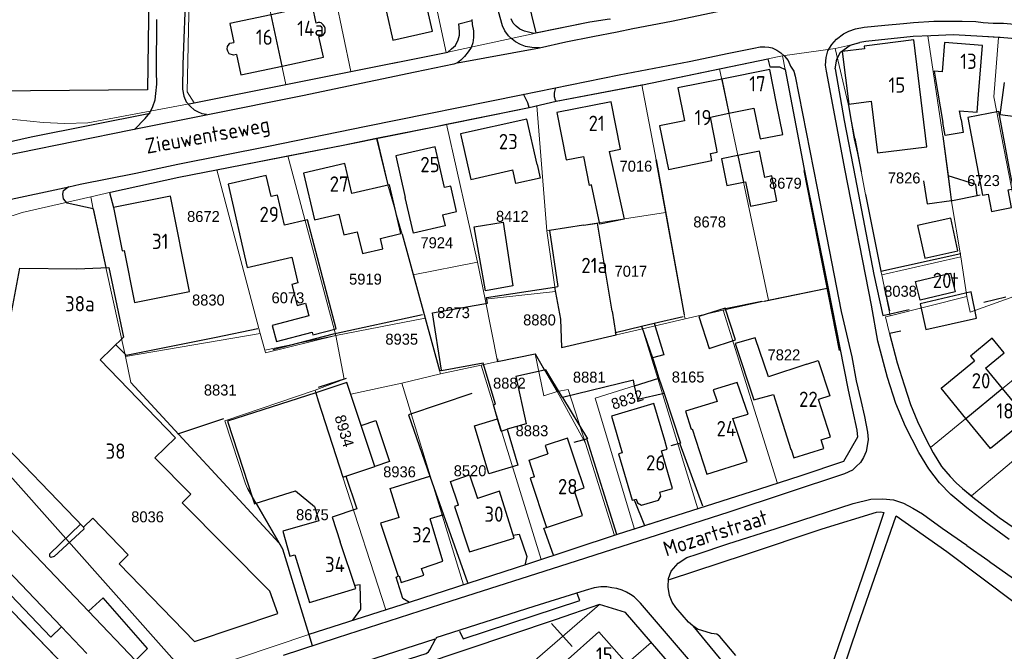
# Model space of a CAD drawing. Header units: metres. Extents: x 233829 to 239427, y 444283 to 448222.
# Tile 33 of 171: x 235283 to 235444, y 445220 to 445324. Entities that reach past the tile are written whole.
import ezdxf
from ezdxf.enums import TextEntityAlignment as Align

# ---------------------------------------------------------------- set-up
doc = ezdxf.new("R2010")
doc.units = ezdxf.units.M
doc.header["$MEASUREMENT"] = 0
for name, color, linetype in [('BIJGEBOUW', 4, 'Continuous'), ('DAKRAND', 4, 'Continuous'), ('DAKRAND-BYG', 4, 'Continuous'), ('Goud-kadastrale grenzen', 13, 'Continuous'), ('HEG', 253, 'Continuous'), ('HEK', 253, 'Continuous'), ('HOOFDGEBOUW', 4, 'Continuous'), ('HUISNUMMER', 253, 'Continuous'), ('KANTVERH', 253, 'Continuous'), ('MUUR', 253, 'Continuous'), ('RASTER', 253, 'Continuous'), ('STRAATNAAM', 253, 'Continuous'), ('TUSSENMUUR', 253, 'Continuous')]:
    doc.layers.add(name, color=color, linetype=linetype)
doc.layers.add('G01 kadestrale perceelsgrens', color=73, linetype='Continuous', lineweight=0)
doc.layers.add('Z01 perceelnummer', color=73, linetype='Continuous', lineweight=13)
doc.styles.get("Standard").update_dxf_attribs({"font": 'iso.shx'})
doc.styles.add('Styledgn001', font='dgn001.shx')

# ---------------------------------------------------------------- blocks, each defined once
blk = doc.blocks.new('A$C1532452F')
at = {"layer": 'G01 kadestrale perceelsgrens'}
for p, q in [((235330.296, 445348.05), (235337.082, 445315.221)), ((235350.195, 445330.041), (235352.683, 445318.346)), ((235352.995, 445318.409), (235367.388, 445321.516)), ((235431.608, 445321.051), (235434.038, 445304.648)), ((235416.399, 445318.977), (235418.858, 445319.548)), ((235337.082, 445315.221), (235352.683, 445318.346)), ((235352.683, 445318.346), (235352.995, 445318.409)), ((235405.384, 445317.328), (235407.763, 445317.8)), ((235407.763, 445317.8), (235416.399, 445318.977)), ((235407.763, 445317.8), (235408.246, 445315.587)), ((235416.399, 445318.977), (235418.529, 445309.965)), ((235397.47, 445315.679), (235405.384, 445317.328)), ((235397.47, 445315.679), (235405.509, 445277.775)), ((235311.399, 445310.111), (235326.458, 445313.105)), ((235384.76, 445313.032), (235387.07, 445300.791)), ((235310.592, 445309.951), (235311.399, 445310.111)), ((235367.565, 445309.628), (235369.205, 445289.145)), ((235352.739, 445306.599), (235357.811, 445284)), ((235434.038, 445304.648), (235435.437, 445294.246)), ((235315.155, 445299.154), (235326.76, 445301.415)), ((235326.76, 445301.415), (235334.647, 445271.983)), ((235315.155, 445299.154), (235322.234, 445272.341)), ((235420.651, 445298.85), (235421.405, 445295.071)), ((235343.156, 445296.612), (235345.476, 445288.591)), ((235294.476, 445294.697), (235297.781, 445295.46)), ((235421.405, 445295.071), (235423.903, 445282.542)), ((235294.476, 445294.697), (235294.904, 445292.707)), ((235435.437, 445294.246), (235437.017, 445284.89)), ((235294.904, 445292.707), (235296.976, 445283.117)), ((235369.205, 445289.145), (235388.646, 445292.145)), ((235388.646, 445292.145), (235391.704, 445275.391)), ((235345.476, 445288.591), (235347.292, 445281.942)), ((235369.205, 445289.145), (235370.584, 445279.221)), ((235347.292, 445281.942), (235357.811, 445284)), ((235357.811, 445284), (235359.075, 445277.927)), ((235424.043, 445281.917), (235437.017, 445284.89)), ((235437.017, 445284.89), (235437.988, 445278.388)), ((235296.976, 445283.117), (235300.2, 445268.537)), ((235347.292, 445281.942), (235349.255, 445274.84)), ((235423.903, 445282.542), (235424.043, 445281.917)), ((235424.043, 445281.917), (235425.433, 445275.23)), ((235359.075, 445277.927), (235370.584, 445279.221)), ((235415.09, 445279.739), (235415.244, 445279.77)), ((235359.075, 445277.927), (235361.13, 445267.716)), ((235398.049, 445276.164), (235404.775, 445277.624)), ((235404.775, 445277.624), (235405.509, 445277.775)), ((235425.433, 445275.23), (235437.988, 445278.388)), ((235391.837, 445274.742), (235398.049, 445276.164)), ((235398.049, 445276.164), (235406.975, 445247.769)), ((235432.018, 445253.627), (235459.647, 445276.356)), ((235334.647, 445271.983), (235349.255, 445274.84)), ((235349.255, 445274.84), (235351.606, 445266.272)), ((235384.867, 445273.105), (235391.837, 445274.742)), ((235391.704, 445275.391), (235391.837, 445274.742)), ((235300.2, 445268.537), (235322.234, 445272.341)), ((235322.234, 445272.341), (235322.988, 445269.595)), ((235384.867, 445273.105), (235387.365, 445264.957)), ((235322.988, 445269.595), (235334.647, 445271.983)), ((235358.421, 445267.128), (235361.13, 445267.716)), ((235361.13, 445267.716), (235367.251, 445268.971)), ((235367.251, 445268.971), (235370.861, 445262.825)), ((235351.606, 445266.272), (235351.747, 445265.734)), ((235351.747, 445265.734), (235358.421, 445267.128)), ((235358.421, 445267.128), (235368.284, 445235.296)), ((235337.057, 445262.408), (235345.448, 445264.192)), ((235345.448, 445264.192), (235351.747, 445265.734)), ((235345.448, 445264.192), (235355.556, 445231.162)), ((235387.365, 445264.957), (235393.946, 445243.597)), ((235438.725, 445245.73), (235461.737, 445265.063)), ((235331.236, 445263.064), (235331.368, 445262.583)), ((235370.861, 445262.825), (235375.548, 445254.337)), ((235375.548, 445254.337), (235380.249, 445239.239)), ((235335.76, 445248.784), (235342.799, 445227.044)), ((235320.155, 445246.939), (235325.33, 445237.972)), ((235383.526, 445240.286), (235393.946, 445243.597)), ((235368.284, 445235.296), (235380.249, 445239.239)), ((235356.421, 445209.442), (235377.822, 445227.926)), ((235330.191, 445223.001), (235342.799, 445227.044)), ((235363.141, 445201.793), (235386.285, 445221.709))]:
    blk.add_line(p, q, dxfattribs=at)
at = {"layer": 'G01 kadestrale perceelsgrens', "flags": 128}
for points in [[(235326.458, 445313.105), (235321.572, 445335.98), (235325.895, 445339.313), (235323.021, 445343.147)], [(235363.804, 445336.62), (235367.384, 445321.548), (235367.388, 445321.516)], [(235311.399, 445310.111), (235310.257, 445311.902), (235310.776, 445334.715)], [(235304.016, 445327.904), (235303.797, 445312.209), (235277.594, 445311.99)], [(235367.388, 445321.516), (235376.226, 445323.298), (235379.455, 445323.807), (235379.592, 445323.834)], [(235418.858, 445319.548), (235419.946, 445319.864), (235420.429, 445320.004), (235421.437, 445320.126), (235429.195, 445320.955), (235431.608, 445321.051)], [(235431.608, 445321.051), (235432.112, 445321.071), (235435.782, 445321.216), (235440.546, 445320.977), (235443.167, 445320.81)], [(235448.553, 445279.428), (235442.403, 445311.108), (235443.167, 445320.81)], [(235443.167, 445320.81), (235443.454, 445320.792), (235449.066, 445320.327), (235455.781, 445319.831)], [(235251.213, 445314.399), (235269.441, 445309.821), (235278.124, 445307.765), (235286.669, 445306.869), (235290.251, 445306.743), (235294.002, 445306.809), (235310.592, 445309.951)], [(235326.458, 445313.105), (235334.624, 445314.728), (235337.082, 445315.221)], [(235384.76, 445313.032), (235384.868, 445313.053), (235397.47, 445315.679)], [(235408.246, 445315.587), (235411.295, 445299.527), (235415.153, 445280.229), (235415.244, 445279.77)], [(235367.565, 445309.628), (235370.706, 445310.351), (235384.76, 445313.032)], [(235352.739, 445306.599), (235366.282, 445309.333), (235367.565, 445309.628)], [(235418.529, 445309.965), (235419.614, 445304.262), (235419.515, 445304.213), (235420.076, 445301.851), (235420.651, 445298.85)], [(235341.314, 445304.29), (235351.02, 445306.252), (235352.739, 445306.599)], [(235326.76, 445301.415), (235335.813, 445303.178), (235341.314, 445304.29)], [(235341.314, 445304.29), (235341.315, 445304.278), (235343.148, 445296.645), (235343.156, 445296.612)], [(235387.07, 445300.791), (235387.067, 445300.79), (235388.646, 445292.145)], [(235297.781, 445295.46), (235308.89, 445297.934), (235315.155, 445299.154)], [(235275.552, 445287.577), (235277.872, 445289.729), (235279.077, 445290.631), (235280.102, 445291.105), (235283.27, 445292.157), (235294.476, 445294.697)], [(235370.584, 445279.221), (235371.431, 445274.682), (235371.61, 445270.028), (235384.867, 445273.105)], [(235405.509, 445277.775), (235415.085, 445279.732), (235415.09, 445279.739)], [(235406.975, 445247.769), (235410.78, 445249.016), (235417.78, 445251.374), (235420.054, 445255.326), (235419.988, 445256.483), (235418.571, 445263.054), (235415.244, 445279.77)], [(235437.988, 445278.388), (235438.508, 445275.825), (235448.553, 445279.428)], [(235425.319, 445272.3), (235424.662, 445275.036), (235425.433, 445275.23)], [(235432.018, 445253.627), (235431.2, 445255.153), (235429.923, 445257.902), (235428.749, 445260.698), (235427.737, 445263.892), (235426.587, 445267.542), (235425.319, 445272.3)], [(235322.988, 445269.595), (235323.107, 445269.162), (235334.647, 445271.983)], [(235331.236, 445263.064), (235335.99, 445264.863), (235334.647, 445271.983)], [(235300.2, 445268.537), (235301.058, 445264.303), (235325.33, 445237.972)], [(235367.251, 445268.971), (235368.701, 445262.109), (235370.861, 445262.825)], [(235331.368, 445262.583), (235336.435, 445264.273), (235337.057, 445262.408)], [(235387.365, 445264.957), (235377.131, 445261.731), (235383.526, 445240.286)], [(235331.236, 445263.064), (235316.446, 445258.033), (235319.82, 445247.703), (235320.155, 445246.939)], [(235331.368, 445262.583), (235331.725, 445261.274), (235335.76, 445248.784)], [(235370.861, 445262.825), (235372.676, 445263.141), (235375.548, 445254.337)], [(235335.76, 445248.784), (235341.017, 445250.537), (235337.057, 445262.408)], [(235271.244, 445260.245), (235308.177, 445218.723), (235313.178, 445217.273), (235330.191, 445223.001)], [(235432.018, 445253.627), (235432.486, 445252.755), (235433.828, 445250.556), (235435.237, 445248.908), (235436.211, 445247.875), (235437.289, 445246.94), (235438.725, 445245.73)], [(235393.946, 445243.597), (235403.884, 445246.756), (235406.975, 445247.769)], [(235438.725, 445245.73), (235438.956, 445245.535), (235443.278, 445242.195), (235447.618, 445239.178)], [(235380.249, 445239.239), (235380.717, 445239.393), (235383.526, 445240.286)], [(235325.33, 445237.972), (235325.895, 445237.028), (235330.191, 445223.001)], [(235355.556, 445231.162), (235366.011, 445234.547), (235368.284, 445235.296)], [(235342.799, 445227.044), (235346.795, 445228.326), (235355.556, 445231.162)], [(235377.822, 445227.926), (235370.567, 445225.425), (235352.486, 445219.345)], [(235377.822, 445227.926), (235382.052, 445226.598), (235386.285, 445221.709)], [(235282.415, 445225.939), (235287.33, 445220.83), (235289.123, 445218.967)], [(235386.285, 445221.709), (235391.285, 445215.933), (235392.494, 445214.574)]]:
    blk.add_lwpolyline(points, dxfattribs=at)
at = {"layer": 'G01 kadestrale perceelsgrens', "style": 'Styledgn001'}
for s, rotation, p in [('8832', 17.81497, (235382.354, 445261.496)), ('8934', 286.58502, (235336.022, 445256.367))]:
    blk.add_text(s, height=1.8, rotation=rotation, dxfattribs=at).set_placement(p, align=Align.MIDDLE_CENTER)
at = {"layer": 'Z01 perceelnummer', "linetype": 'Continuous', "lineweight": 13, "style": 'Styledgn001'}
for s, p in [('7016', (235383.776, 445299.726)), ('7826', (235427.709, 445297.801)), ('6723', (235440.711, 445297.372)), ('8679', (235408.256, 445296.932)), ('8672', (235312.941, 445291.489)), ('8412', (235363.537, 445291.511)), ('8678', (235395.858, 445290.592)), ('7924', (235351.165, 445287.185)), ('5919', (235339.477, 445281.223)), ('7017', (235382.955, 445282.519)), ('8830', (235313.751, 445277.803)), ('6073', (235326.778, 445278.171)), ('8038', (235427.119, 445279.239)), ('8273', (235353.906, 445275.734)), ('8880', (235367.983, 445274.545)), ('8935', (235345.419, 445271.388)), ('7822', (235408.02, 445268.821)), ('8881', (235376.138, 445265.165)), ('8165', (235392.327, 445265.193)), ('8882', (235363.057, 445264.185)), ('8831', (235315.69, 445263.062)), ('8883', (235366.75, 445256.391)), ('8936', (235345.061, 445249.663)), ('8520', (235356.613, 445249.84)), ('8036', (235303.789, 445242.294)), ('8675', (235330.789, 445242.639))]:
    blk.add_text(s, height=1.8, dxfattribs=at).set_placement(p, align=Align.MIDDLE_CENTER)

msp = doc.modelspace()

# ---------------------------------------------------------------- linework, layer by layer
at = {"layer": 'BIJGEBOUW'}
msp.add_lwpolyline([(235429.59, 445280.84), (235435.31, 445282.23), (235436.06, 445279.16), (235430.34, 445277.77), (235429.59, 445280.84)], dxfattribs=at)
at = {"layer": 'DAKRAND'}
for p, q in [((235375.17, 445290.06), (235377.51, 445290.42)), ((235370.45, 445279.93), (235371.01, 445280.02)), ((235379.88, 445275.98), (235380.45, 445272.51)), ((235384.72, 445273.54), (235386.78, 445274.04)), ((235380.45, 445272.51), (235384.72, 445273.54)), ((235387.56, 445265.02), (235388.39, 445262.51)), ((235366.29, 445251.6), (235369.36, 445252.61)), ((235367.19, 445248.87), (235366.29, 445251.6)), ((235350.05, 445248.94), (235352.28, 445242.6)), ((235320.28, 445247.59), (235320.94, 445245.58)), ((235352.28, 445242.6), (235350.07, 445241.94))]:
    msp.add_line(p, q, dxfattribs=at)
for points in [[(235331.86, 445320.95), (235332.33, 445321.06), (235332.55, 445321.18), (235332.73, 445321.38), (235332.86, 445321.68), (235332.9, 445322.04), (235332.86, 445322.33), (235332.76, 445322.63), (235332.54, 445322.9), (235332.23, 445323.2), (235332.01, 445323.26), (235331.75, 445323.26), (235331.38, 445323.17)], [(235318.34, 445318.01), (235317.84, 445317.91), (235317.16, 445318.15), (235316.94, 445318.54), (235316.83, 445318.91), (235316.86, 445319.33), (235317.15, 445319.7), (235317.29, 445319.86), (235317.91, 445320)], [(235436.8, 445308.78), (235439.66, 445308.55), (235439.89, 445311.49)], [(235437.04, 445307.37), (235437.39, 445305.26), (235434.41, 445304.76), (235434.05, 445306.87)], [(235379.42, 445302.15), (235381.86, 445291.05), (235377.87, 445290.22), (235376.48, 445296.68), (235376.14, 445296.57)], [(235367.58, 445299.99), (235368.07, 445297.76), (235364.11, 445296.88), (235363.62, 445299.11)], [(235352.1, 445291.77), (235352.51, 445289.96), (235347.33, 445288.78), (235346, 445294.58)], [(235327.41, 445284.81), (235328.39, 445280.6), (235327.4, 445280.34), (235328.3, 445276.92), (235329.64, 445277.27), (235330.18, 445275.23), (235324.22, 445273.65), (235324.92, 445271), (235330.75, 445272.54), (235330.87, 445272.09), (235334.68, 445273.1), (235329.96, 445290.92), (235326.2, 445290.05)], [(235359.49, 445277.3), (235359.33, 445278.22), (235370.45, 445279.93)], [(235351.91, 445266.31), (235350.45, 445275.72), (235359.49, 445277.3)], [(235386.78, 445274.04), (235388.37, 445268.81), (235386.51, 445268.32)], [(235358.75, 445267.45), (235351.93, 445266.18), (235351.91, 445266.31)], [(235361.12, 445258.32), (235360.43, 445260.65), (235360.79, 445260.76), (235358.75, 445267.45)], [(235386.51, 445268.32), (235387.02, 445266.64), (235387.56, 445265.02)], [(235368.82, 445266.3), (235364.13, 445265.3), (235365.78, 445257.54), (235362.71, 445256.64)], [(235371.76, 445261.84), (235369.04, 445266.35), (235368.82, 445266.3)], [(235383.57, 445263.76), (235383.36, 445264.65), (235371.76, 445261.84)], [(235388.39, 445262.51), (235384.12, 445261.51), (235383.57, 445263.76)], [(235338.77, 445257.26), (235341.18, 445258.06), (235343.42, 445251.34), (235341.02, 445250.54)], [(235362.71, 445256.64), (235364.45, 445250.76), (235359.69, 445249.35), (235357.36, 445257.21), (235361.12, 445258.32)], [(235336.27, 445248.96), (235338.06, 445243.59), (235334.02, 445242.25), (235335.36, 445238.2)], [(235344.99, 445242.16), (235343.53, 445246.95), (235350.05, 445248.94)], [(235354.72, 445244.2), (235353.39, 445248.08), (235356.51, 445249.15), (235357.84, 445245.27)], [(235321.56, 445244.52), (235328.03, 445246.54), (235331.16, 445243.99), (235331.84, 445241.63), (235325.94, 445239.93), (235327.11, 445235.83), (235327.89, 445236.05)], [(235320.94, 445245.58), (235321.32, 445244.44), (235321.56, 445244.52)]]:
    msp.add_lwpolyline(points, dxfattribs=at)
at = {"layer": 'DAKRAND-BYG'}
for p, q in [((235443.23, 445308.67), (235438.14, 445307.72)), ((235445.1, 445298.71), (235443.23, 445308.67)), ((235404, 445302.19), (235400.48, 445301.48)), ((235439.46, 445296.75), (235434.91, 445298.14)), ((235439.65, 445294.92), (235439.46, 445296.75))]:
    msp.add_line(p, q, dxfattribs=at)
for points in [[(235438.14, 445307.72), (235440.54, 445294.96), (235441.47, 445295.14), (235442, 445292.33), (235445.3, 445292.95), (235444.75, 445295.86), (235445.61, 445296.02), (235445.1, 445298.71)], [(235400.48, 445301.48), (235397.78, 445300.94), (235398.67, 445296.54), (235401.41, 445297.1)], [(235401.41, 445297.1), (235401.75, 445297.17), (235402.55, 445293.19), (235406.84, 445294.06), (235406.02, 445298.14), (235404.87, 445297.9), (235404, 445302.19)], [(235434.91, 445298.14), (235435.44, 445294.21), (235435.46, 445294.08)], [(235435.46, 445294.08), (235435.64, 445294.1), (235439.65, 445294.92)], [(235362.03, 445290.54), (235363.64, 445280.11), (235359.13, 445279.32), (235357.28, 445289.8), (235362.03, 445290.54)], [(235435.34, 445291.22), (235429.92, 445290.03), (235431.1, 445284.66), (235436.52, 445285.85), (235435.34, 445291.22)], [(235439.55, 445274.81), (235438.67, 445279.15), (235430.32, 445277.18), (235431.24, 445273), (235439.55, 445274.81)], [(235400.08, 445271.26), (235398.39, 445276.48), (235394.07, 445275.08), (235395.76, 445269.86), (235400.08, 445271.26)]]:
    msp.add_lwpolyline(points, dxfattribs=at)
at = {"layer": 'HEG'}
for p, q in [((235418.53, 445309.97), (235419.52, 445304.21)), ((235341.32, 445304.28), (235343.15, 445296.65)), ((235387.07, 445300.79), (235391.7, 445275.39)), ((235411.28, 445299.03), (235417.05, 445269.53)), ((235404.77, 445277.63), (235415.08, 445279.73)), ((235390.99, 445254.27), (235394.71, 445244.11)), ((235320.15, 445246.94), (235320.94, 445245.58)), ((235352.28, 445242.6), (235356.18, 445231.52))]:
    msp.add_line(p, q, dxfattribs=at)
for points in [[(235345.48, 445288.59), (235351.61, 445266.26), (235351.91, 445266.31)], [(235324.34, 445269.72), (235334.25, 445272.24), (235348.82, 445275.43)], [(235356.92, 445262.49), (235346.52, 445258.98), (235350.05, 445248.94)], [(235321.56, 445244.52), (235325.89, 445237.03), (235330.19, 445223)]]:
    msp.add_lwpolyline(points, dxfattribs=at)
at = {"layer": 'HEK'}
for p, q in [((235424.43, 445279.86), (235425.32, 445276.02)), ((235308.77, 445255.91), (235316.27, 445258.4)), ((235369.94, 445224.8), (235373.35, 445221.03))]:
    msp.add_line(p, q, dxfattribs=at)
msp.add_lwpolyline([(235304.02, 445327.9), (235303.8, 445312.21), (235271.8, 445311.94), (235272.16, 445349.26), (235281.65, 445355.47)], dxfattribs=at)
at = {"layer": 'HOOFDGEBOUW'}
for p, q in [((235439.89, 445311.49), (235440.54, 445319.5)), ((235433.19, 445312.03), (235434.05, 445306.87)), ((235395.97, 445307.77), (235399.02, 445308.39)), ((235399.02, 445308.39), (235403.12, 445309.22)), ((235437.04, 445307.37), (235436.8, 445308.78)), ((235375.21, 445301.32), (235376.14, 445296.57)), ((235379.88, 445275.98), (235377.51, 445290.42)), ((235411.79, 445267.31), (235405.47, 445265.23)), ((235441.05, 445266.62), (235443.78, 445263.3)), ((235331.69, 445262.69), (235331.37, 445262.59)), ((235443.78, 445263.3), (235446.38, 445260.14)), ((235406.29, 445262.32), (235406.84, 445260.59)), ((235402.02, 445251.37), (235399.65, 445258.4)), ((235381.55, 445252.79), (235380.94, 445252.61)), ((235336.27, 445248.96), (235341.02, 445250.54)), ((235375.28, 445247.03), (235373.94, 445251.1)), ((235352.17, 445235.01), (235350.07, 445241.94)), ((235348.66, 445233.84), (235352.17, 445235.01))]:
    msp.add_line(p, q, dxfattribs=at)
for points in [[(235350.45, 445321.86), (235348.55, 445330.18), (235346.12, 445329.63), (235345.91, 445330.53), (235341.87, 445329.61), (235343.98, 445320.38), (235350.45, 445321.86)], [(235331.38, 445323.17), (235330.78, 445325.98), (235324.02, 445324.54)], [(235324.02, 445324.54), (235317.25, 445323.09), (235317.91, 445320)], [(235325.81, 445316.12), (235332.58, 445317.57), (235331.86, 445320.95)], [(235431.43, 445302.91), (235429.28, 445320.4), (235421.18, 445319.41), (235421.24, 445318.97), (235417.57, 445318.52), (235418.63, 445309.9), (235422.3, 445310.35), (235423.33, 445301.91), (235431.43, 445302.91)], [(235440.54, 445319.5), (235434.32, 445320), (235433.93, 445315.2), (235432.65, 445315.3), (235433.19, 445312.03)], [(235318.34, 445318.01), (235319.05, 445314.68), (235325.81, 445316.12)], [(235406.82, 445309.97), (235405.69, 445315.58), (235397.83, 445313.99)], [(235397.83, 445313.99), (235390.65, 445312.54), (235391.74, 445307.16)], [(235448.3, 445312.91), (235447.62, 445307.61), (235443.44, 445308.16), (235444.13, 445313.46)], [(235379.42, 445302.15), (235381.24, 445302.51), (235379.72, 445310.25), (235370.8, 445308.5), (235372.33, 445300.76), (235375.21, 445301.32)], [(235403.12, 445309.22), (235404.14, 445304.19), (235407.84, 445304.93), (235406.82, 445309.97)], [(235391.74, 445307.16), (235387.64, 445306.32), (235389.1, 445299.18), (235396.24, 445300.64), (235396, 445301.83), (235397.1, 445302.05), (235397.02, 445302.46), (235395.97, 445307.77)], [(235367.58, 445299.99), (235365.91, 445307.45), (235355.07, 445305.03), (235356.73, 445297.57), (235363.62, 445299.11)], [(235352.44, 445296.24), (235350.92, 445302.9), (235344.45, 445301.43), (235346, 445294.58)], [(235337.25, 445295.23), (235336.1, 445300.16), (235329.34, 445298.58), (235331.13, 445290.95), (235335.11, 445291.89)], [(235326.2, 445290.05), (235325.06, 445295), (235324.03, 445294.76), (235323.23, 445298.22), (235316.97, 445296.77), (235320.12, 445283.13), (235327.41, 445284.81)], [(235335.11, 445291.89), (235335.92, 445288.47), (235338.14, 445288.99), (235338.97, 445285.43), (235342.32, 445286.21), (235341.92, 445287.9), (235345.27, 445288.68), (235343.4, 445296.67), (235337.25, 445295.23)], [(235352.1, 445291.77), (235354.4, 445292.29), (235353.45, 445296.47), (235352.44, 445296.24)], [(235310.64, 445279.2), (235307.55, 445294.79), (235298.22, 445292.95), (235299.63, 445285.84), (235299.97, 445285.91), (235301.65, 445277.42), (235310.64, 445279.2)], [(235375.17, 445290.06), (235369.6, 445289.21), (235371.01, 445280.02)], [(235294.8, 445242.09), (235293.29, 445240.62), (235277.89, 445256.53), (235274.33, 445260.2), (235274.27, 445259.67), (235274.01, 445259.72), (235274.32, 445264.34), (235275.49, 445267.44), (235275.77, 445270.76), (235280.4, 445269.92), (235282.87, 445283.02), (235292.18, 445282.93)], [(235292.18, 445282.93), (235297.44, 445283.12), (235299.85, 445271.74), (235296.01, 445268.03), (235308.39, 445255.24), (235304.98, 445251.94)], [(235405.47, 445265.23), (235403.3, 445271.62), (235400.05, 445270.68), (235403.1, 445261.44), (235406.29, 445262.32)], [(235441.05, 445266.62), (235444.11, 445269.14), (235442.14, 445271.54), (235438.59, 445268.63), (235439.23, 445267.85)], [(235411.79, 445267.31), (235413.61, 445267.92), (235415.54, 445262.11), (235413.7, 445261.5)], [(235437.83, 445258.41), (235433.76, 445263.35), (235439.23, 445267.85)], [(235338.77, 445257.26), (235336.43, 445264.27), (235331.69, 445262.69)], [(235399.65, 445258.4), (235402.14, 445259.1), (235400.35, 445264.3), (235396.44, 445263.09), (235397.09, 445261.21)], [(235331.37, 445262.59), (235316.86, 445257.98), (235320.28, 445247.59)], [(235397.09, 445261.21), (235391.89, 445259.59), (235392.84, 445256.64), (235393.02, 445256.7), (235395.42, 445249.28), (235402.02, 445251.37)], [(235414.13, 445254.89), (235415.65, 445255.37), (235413.7, 445261.5)], [(235388.49, 445254.82), (235386.73, 445260.83), (235379.79, 445258.8), (235381.55, 445252.79)], [(235406.84, 445260.59), (235409.16, 445253.31), (235409.21, 445253.32)], [(235447.31, 445257.93), (235441.88, 445253.47), (235437.83, 445258.41)], [(235373.94, 445251.1), (235372.59, 445255.18), (235368.91, 445253.96), (235369.36, 445252.61)], [(235387.67, 445246.33), (235389.76, 445246.93), (235387.96, 445253.09), (235388.91, 445253.36), (235388.49, 445254.82)], [(235409.21, 445253.32), (235409.65, 445251.93), (235414.57, 445253.5), (235414.13, 445254.89)], [(235294.8, 445242.09), (235300.63, 445236.07), (235299.12, 445234.6), (235311.46, 445221.85), (235325.11, 445226.48), (235323.8, 445230.13), (235309.46, 445244.59), (235310.88, 445245.99), (235304.98, 445251.94)], [(235380.94, 445252.61), (235383.16, 445245.01), (235383.83, 445245.2)], [(235367.19, 445248.87), (235366.45, 445248.62), (235369.12, 445240.54), (235375.04, 445242.49), (235373.71, 445246.51), (235375.28, 445247.03)], [(235354.72, 445244.2), (235354.07, 445243.97), (235356.5, 445236.57), (235363.83, 445238.8), (235361.42, 445246.5), (235357.84, 445245.27)], [(235383.83, 445245.2), (235384.03, 445244.58), (235384.69, 445244.22), (235387.48, 445245.03), (235387.85, 445245.69), (235387.67, 445246.33)], [(235344.99, 445242.16), (235341.95, 445241.24), (235344.85, 445232.57), (235344.98, 445232.61)], [(235327.89, 445236.05), (235330.32, 445228.24), (235337.88, 445230.58), (235335.36, 445238.2)], [(235344.98, 445232.61), (235345.35, 445231.51), (235349.03, 445232.73), (235348.66, 445233.84)], [(235374.08, 445216.41), (235372.19, 445218.53), (235377.7, 445223.44), (235382.3, 445218.28)]]:
    msp.add_lwpolyline(points, dxfattribs=at)
at = {"layer": 'KANTVERH'}
for p, q in [((235297.58, 445295.42), (235298.22, 445292.95)), ((235294.89, 445292.75), (235296.98, 445283.12)), ((235375.74, 445254.96), (235380.62, 445239.45)), ((235383.49, 445245.1), (235385.18, 445240.87)), ((235280.02, 445241.64), (235294.12, 445226.85)), ((235280.88, 445233.5), (235289.68, 445224.27)), ((235287.95, 445222.59), (235279.14, 445231.82)), ((235296.5, 445229), (235294.12, 445226.85)), ((235303.79, 445220.71), (235296.5, 445229)), ((235294.12, 445226.85), (235301.83, 445218.78)), ((235289.68, 445224.27), (235287.95, 445222.59)), ((235289.68, 445224.27), (235293.85, 445219.88)), ((235321.59, 445212.89), (235350.89, 445222.33)), ((235301.83, 445218.78), (235303.79, 445220.71))]:
    msp.add_line(p, q, dxfattribs=at)
for points in [[(235367.97, 445319.12), (235372.32, 445320.1), (235376.71, 445320.97), (235380.7, 445321.76), (235383.28, 445322.29), (235389.59, 445323.46), (235397.12, 445325.05), (235401.57, 445326.03), (235406.62, 445326.93), (235411.62, 445327.99), (235416.82, 445328.95), (235418.49, 445329.2), (235420, 445329.41), (235422.11, 445329.6), (235424.03, 445329.84), (235426.1, 445330.09), (235428.26, 445330.27), (235430.33, 445330.41), (235432.24, 445330.51), (235434.45, 445330.49), (235436.55, 445330.48), (235438.36, 445330.43), (235440.42, 445330.27), (235445.08, 445329.93)], [(235310.04, 445329.17), (235309.56, 445316.41), (235309.53, 445312.35), (235309.74, 445311.22), (235310.12, 445310.29), (235310.81, 445309.53), (235311.42, 445308.98), (235311.99, 445308.68), (235312.67, 445308.38), (235313.47, 445308.26)], [(235354.54, 445316.65), (235367.97, 445319.12), (235366.71, 445319.15), (235365.67, 445319.34), (235364.87, 445319.66), (235364.08, 445320.09), (235363.49, 445320.55), (235362.9, 445321.07), (235362.32, 445321.89), (235361.95, 445322.71), (235361.26, 445325.04)], [(235379.45, 445323.81), (235376.23, 445323.3), (235367.08, 445321.45), (235366.43, 445321.62), (235365.54, 445321.85), (235364.79, 445322.17), (235364.15, 445322.65), (235363.67, 445323.16), (235363.33, 445323.87)], [(235301.67, 445305.76), (235303.42, 445307.52), (235304.15, 445308.47), (235304.68, 445309.48), (235305.02, 445310.6), (235305.16, 445311.65), (235305.33, 445313.14), (235305.25, 445315.3), (235305.33, 445323.73)], [(235310.59, 445309.95), (235334.62, 445314.73), (235352.99, 445318.41), (235353.6, 445318.93), (235354.22, 445319.52), (235354.65, 445320.41), (235354.87, 445321.21), (235354.89, 445321.81), (235354.77, 445323.07), (235356.9, 445323.61)], [(235356.9, 445323.76), (235356.98, 445322.95), (235357.2, 445321.89), (235357.17, 445320.79), (235357.09, 445319.94), (235356.77, 445319.19), (235356.3, 445318.45), (235355.72, 445317.67)], [(235444.93, 445238.58), (235440.8, 445241.56), (235438, 445243.76), (235435.35, 445245.94), (235433.5, 445247.85), (235431.76, 445250.16), (235430.13, 445252.82), (235427.94, 445257.1), (235426.34, 445260.87), (235425.01, 445265.13), (235423.38, 445271.05), (235422.39, 445276.95), (235418.06, 445299.03), (235414.97, 445315.29), (235414.85, 445316.3), (235414.93, 445317.55), (235415.21, 445318.6), (235415.85, 445319.64), (235416.63, 445320.52), (235417.76, 445321.39), (235418.63, 445321.86), (235419.74, 445322.23), (235421.15, 445322.49), (235424.53, 445322.8), (235427.6, 445323.11), (235429.26, 445323.26), (235432.58, 445323.47), (235433.59, 445323.49), (235437.2, 445323.48), (235439.46, 445323.42), (235440.67, 445323.28), (235442.32, 445323.18), (235443.98, 445323.14), (235451.94, 445322.45)], [(235449.07, 445320.33), (235443.45, 445320.79), (235440.55, 445320.98), (235435.78, 445321.22), (235432.11, 445321.07), (235429.2, 445320.96), (235421.44, 445320.13), (235420.43, 445320)], [(235279.91, 445294.02), (235290.89, 445296.35), (235292.74, 445296.78), (235301.88, 445298.57), (235308.75, 445300.05), (235323.6, 445302.98), (235339.62, 445306.28), (235364.98, 445311.42), (235381.05, 445314.67), (235392.51, 445316.9), (235398.98, 445318.22), (235401.71, 445318.79), (235403.07, 445319.05), (235404.14, 445319.27), (235404.89, 445319.3), (235405.54, 445319.23), (235406.09, 445319.11), (235406.88, 445318.74), (235407.52, 445318.32), (235408.11, 445317.75), (235408.69, 445317.03), (235409.12, 445316.11), (235409.64, 445315.29), (235409.87, 445314.48), (235413.46, 445296.15), (235417.39, 445275.9), (235419.13, 445268.51), (235419.87, 445264.57), (235420.63, 445261.34), (235421.21, 445258.71), (235421.69, 445256.18), (235421.8, 445254.97), (235421.67, 445253.92), (235421.49, 445252.97), (235421.07, 445252.03), (235420.59, 445251.19), (235419.86, 445250.51), (235419.24, 445249.92), (235417.92, 445249.36), (235399.01, 445243.03), (235372.64, 445234.6), (235353.48, 445228.48), (235334.82, 445222.45), (235326, 445219.59)], [(235416.39, 445315.65), (235416.68, 445317.25), (235417.27, 445318.39), (235418.86, 445319.55), (235420.43, 445320)], [(235355.72, 445317.67), (235355.1, 445317.08), (235354.54, 445316.65), (235353.98, 445316.46), (235347.61, 445315.14), (235329.17, 445311.26), (235313.66, 445308.15), (235301.05, 445305.6), (235282.83, 445301.91), (235267.93, 445298.9), (235259.804, 445297.321)], [(235366.28, 445309.33), (235370.71, 445310.35), (235384.87, 445313.05), (235405.38, 445317.33), (235405.7, 445316.01), (235406.1, 445316), (235407.3, 445316.02), (235408.25, 445315.59), (235411.3, 445299.53), (235415.15, 445280.23), (235418.57, 445263.05), (235419.99, 445256.48), (235420.05, 445255.33), (235417.78, 445251.37), (235410.78, 445249.02), (235403.88, 445246.76), (235380.72, 445239.39), (235366.01, 445234.55), (235346.8, 445228.33), (235330.19, 445223), (235330.76, 445221.23)], [(235416.39, 445315.65), (235417.9, 445307.22), (235419.69, 445297.93), (235422.74, 445281.97), (235424.2, 445275.29), (235428.55, 445276.27)], [(235297.72, 445295.45), (235308.89, 445297.93), (235335.81, 445303.18), (235351.02, 445306.25), (235366.28, 445309.33), (235366.05, 445310.08), (235365.81, 445310.64), (235365.38, 445311.5)], [(235370.69, 445310.35), (235370.63, 445310.55), (235370.45, 445311.06), (235370.46, 445311.66), (235370.59, 445312.46)], [(235259.405, 445299.383), (235263.46, 445300.12), (235277.18, 445302.82), (235284.75, 445304.52), (235304.24, 445308.41)], [(235294.89, 445292.75), (235290.61, 445293.68), (235290.04, 445294.39), (235289.91, 445295.14), (235290.03, 445295.73), (235290.49, 445296.11), (235290.9, 445296.4)], [(235427.19, 445272.7), (235425.32, 445272.3), (235426.59, 445267.54), (235427.74, 445263.89), (235428.75, 445260.7), (235429.92, 445257.9), (235431.2, 445255.15), (235432.49, 445252.76), (235433.83, 445250.56), (235435.24, 445248.91), (235436.21, 445247.88), (235437.29, 445246.94), (235438.96, 445245.53), (235443.28, 445242.2), (235448.1, 445238.84), (235456.27, 445233.03), (235461.09, 445229.57), (235466.21, 445225.96), (235471.52, 445222.14), (235473.93, 445220.36), (235476.69, 445218.42)], [(235224.29, 445211.45), (235226.07, 445205.14), (235229.62, 445201.26), (235248.27, 445179.93), (235261.86, 445164.51), (235262.45, 445164.05), (235263.27, 445163.58), (235264.66, 445163.43), (235265.85, 445163.49), (235266.73, 445164.6), (235296.02, 445207.31), (235296.04, 445208), (235295.9, 445209.69), (235295.43, 445211.94), (235294.15, 445213.77), (235291.02, 445216.99), (235287.33, 445220.83), (235262.42, 445246.73), (235258.44, 445246.46), (235249.98, 445237.9), (235224.39, 445211.39)], [(235400.13, 445219.59), (235397.51, 445222.68), (235397.02, 445223.05), (235396.17, 445223.17), (235393.88, 445223.89), (235393.09, 445224.42), (235392.4, 445225.04), (235390.32, 445227.46), (235389.69, 445228.33), (235389.27, 445229.4), (235389.05, 445230.76), (235389.1, 445232.17), (235389.53, 445233.41), (235390.68, 445234.68), (235392.11, 445235.65), (235393.83, 445236.2), (235398.85, 445237.86), (235406.76, 445240.39), (235419.34, 445244.45), (235422.27, 445245.17), (235424.23, 445245.26), (235425.98, 445245.06), (235427.63, 445244.51), (235429.11, 445243.71), (235430.74, 445242.76), (235433.94, 445240.46), (235437.97, 445237.63)], [(235389.29, 445232.01), (235401.72, 445236.12), (235414.3, 445240.33), (235423.16, 445243.08), (235423.92, 445243.11), (235424.37, 445243), (235421.45, 445234.14), (235411.85, 445206.24)], [(235393.09, 445224.42), (235399.45, 445216.75), (235422.58, 445190.21), (235430.55, 445180.99), (235430.36, 445181.45), (235429.65, 445184.73), (235429.43, 445185.54), (235429, 445186.26), (235428.51, 445186.88), (235413.26, 445204.65), (235415.93, 445211.95), (235420.21, 445224.53), (235426.41, 445242.48), (235434.73, 445236.62), (235445.98, 445228.15), (235456.32, 445220.82), (235466.56, 445213.9), (235471.88, 445210.02), (235475.02, 445207.45)], [(235293.29, 445240.62), (235293.36, 445240.28), (235288.5, 445235.77), (235287.95, 445235.64), (235287.76, 445235.79), (235287.77, 445236.24), (235292.82, 445241.11)], [(235370.27, 445236.03), (235368.69, 445240.45), (235369.12, 445240.54)], [(235363.67, 445239.3), (235364.65, 445239.46), (235365.9, 445235.81), (235365.56, 445234.4)], [(235437.97, 445237.58), (235441.42, 445235.22), (235441.91, 445234.8)], [(235441.91, 445234.8), (235452.83, 445227.1), (235462.13, 445220.3)], [(235346.67, 445228.28), (235345.61, 445228.91), (235344.5, 445232.41), (235344.85, 445232.57)], [(235337.42, 445225.39), (235338.72, 445227.16), (235338.59, 445231.13), (235337.72, 445231.04)], [(235381.51, 445230.28), (235380.66, 445230.55), (235379.81, 445230.68), (235379.01, 445230.8), (235378.06, 445230.83), (235376.95, 445230.66), (235375.48, 445230.25), (235373.86, 445229.75), (235367.07, 445227.59), (235351, 445222.48)], [(235392.38, 445218.96), (235384.51, 445228.13), (235384.07, 445228.6), (235383.48, 445229.17), (235382.89, 445229.59), (235382.25, 445229.96), (235381.51, 445230.28)], [(235354.89, 445223.57), (235355.51, 445222.3), (235374.58, 445228.57), (235374.16, 445229.74)], [(235391.29, 445215.93), (235382.05, 445226.6), (235377.82, 445227.93), (235370.57, 445225.42), (235341.15, 445215.53)], [(235316.46, 445202.77), (235315.84, 445203.61), (235315.42, 445204.48), (235315.14, 445205.34), (235315.06, 445206.19), (235315.09, 445207.15), (235315.37, 445208.14), (235315.7, 445209.14), (235316.28, 445210.08), (235317.11, 445210.91), (235317.92, 445211.28), (235319.15, 445212.05), (235321.39, 445212.94), (235321.59, 445212.89), (235323.51, 445211.83), (235323.91, 445211.76), (235349.41, 445219.91), (235349.82, 445220.2), (235350.03, 445220.5), (235350.94, 445222.28), (235351.09, 445222.42)]]:
    msp.add_lwpolyline(points, dxfattribs=at)
at = {"layer": 'MUUR'}
for p, q in [((235363.8, 445336.62), (235367.38, 445321.55)), ((235434.04, 445304.65), (235434.91, 445298.14)), ((235419.61, 445304.26), (235420.66, 445298.81)), ((235439.65, 445294.92), (235440.19, 445295.03))]:
    msp.add_line(p, q, dxfattribs=at)
for points in [[(235430.87, 445297.35), (235431.46, 445293.57), (235435.46, 445294.08)], [(235421.4, 445295.07), (235423.9, 445282.54), (235437, 445285.43)]]:
    msp.add_lwpolyline(points, dxfattribs=at)
at = {"layer": 'RASTER'}
for p, q in [((235398.46, 445276.4), (235404.42, 445277.63)), ((235440.78, 445277.43), (235444.37, 445278.33)), ((235386.78, 445274.04), (235391.54, 445275.1)), ((235331.79, 445263.53), (235336.36, 445264.99))]:
    msp.add_line(p, q, dxfattribs=at)
for points in [[(235298.59, 445270.47), (235300.3, 445268.76), (235315.05, 445271.74), (235321.83, 445273.15)], [(235371.76, 445261.84), (235375.84, 445255.06), (235373.61, 445254.47)], [(235388.39, 445262.51), (235391.09, 445254.37), (235389.52, 445253.91)]]:
    msp.add_lwpolyline(points, dxfattribs=at)
at = {"layer": 'TUSSENMUUR'}
for p, q in [((235325.81, 445316.12), (235324.02, 445324.54)), ((235397.83, 445313.99), (235399.02, 445308.39)), ((235400.48, 445301.48), (235401.41, 445297.1)), ((235370.45, 445279.93), (235371.43, 445274.68)), ((235371.43, 445274.68), (235371.61, 445270.03)), ((235380.55, 445272.1), (235380.45, 445272.51)), ((235384.72, 445273.54), (235386.51, 445268.32)), ((235371.61, 445270.03), (235380.55, 445272.1)), ((235361.1, 445268.18), (235361.13, 445267.72)), ((235361.13, 445267.72), (235367.25, 445268.97)), ((235367.25, 445268.97), (235368.82, 445266.3)), ((235383.57, 445263.76), (235387.56, 445265.02)), ((235437.83, 445258.41), (235443.78, 445263.3)), ((235361.7, 445256.34), (235361.12, 445258.32)), ((235341.02, 445250.54), (235338.77, 445257.26)), ((235361.7, 445256.34), (235362.71, 445256.64)), ((235335.76, 445248.78), (235336.27, 445248.96))]:
    msp.add_line(p, q, dxfattribs=at)
msp.add_lwpolyline([(235331.37, 445262.59), (235331.73, 445261.27), (235335.76, 445248.78)], dxfattribs=at)

# ---------------------------------------------------------------- block references
at = {"layer": 'Goud-kadastrale grenzen', "linetype": 'Continuous'}
msp.add_blockref('A$C1532452F', (0, 0), dxfattribs=at)

# ---------------------------------------------------------------- texts
at = {"layer": 'HUISNUMMER'}
for s, p in [('14a', (235328.3, 445321.05)), ('16', (235321.53, 445319.61)), ('13', (235436.9, 445315.65)), ('17', (235402.34, 445311.98)), ('15', (235425.14, 445311.76)), ('21', (235376.02, 445305.5)), ('19', (235393.39, 445306.44)), ('23', (235361.32, 445302.51)), ('25', (235348.46, 445298.74)), ('27', (235333.61, 445295.56)), ('29', (235322.12, 445290.58)), ('31', (235304.51, 445286.16)), ('21a', (235374.83, 445282.22)), ('20t', (235432.4, 445279.77)), ('38a', (235290.27, 445275.95)), ('20', (235438.77, 445263.33)), ('22', (235410.5, 445260.3)), ('18', (235442.83, 445258.39)), ('24', (235396.98, 445255.49)), ('38', (235296.91, 445251.8)), ('26', (235385.43, 445249.89)), ('28', (235371, 445246)), ('30', (235358.97, 445241.48)), ('32', (235347.12, 445238.11)), ('34', (235332.85, 445233.25)), ('15', (235377.23, 445218.43))]:
    msp.add_text(s, height=2.5, dxfattribs=at).set_placement(p)
at = {"layer": 'STRAATNAAM'}
for s, rotation, p in [('Zieuwentseweg', 10.1972, (235303.7, 445301.75)), ('Mozartstraat', 17.8189, (235388.75, 445235.75))]:
    msp.add_text(s, height=2.5, rotation=rotation, dxfattribs=at).set_placement(p)

doc.saveas('drawing.dxf')
